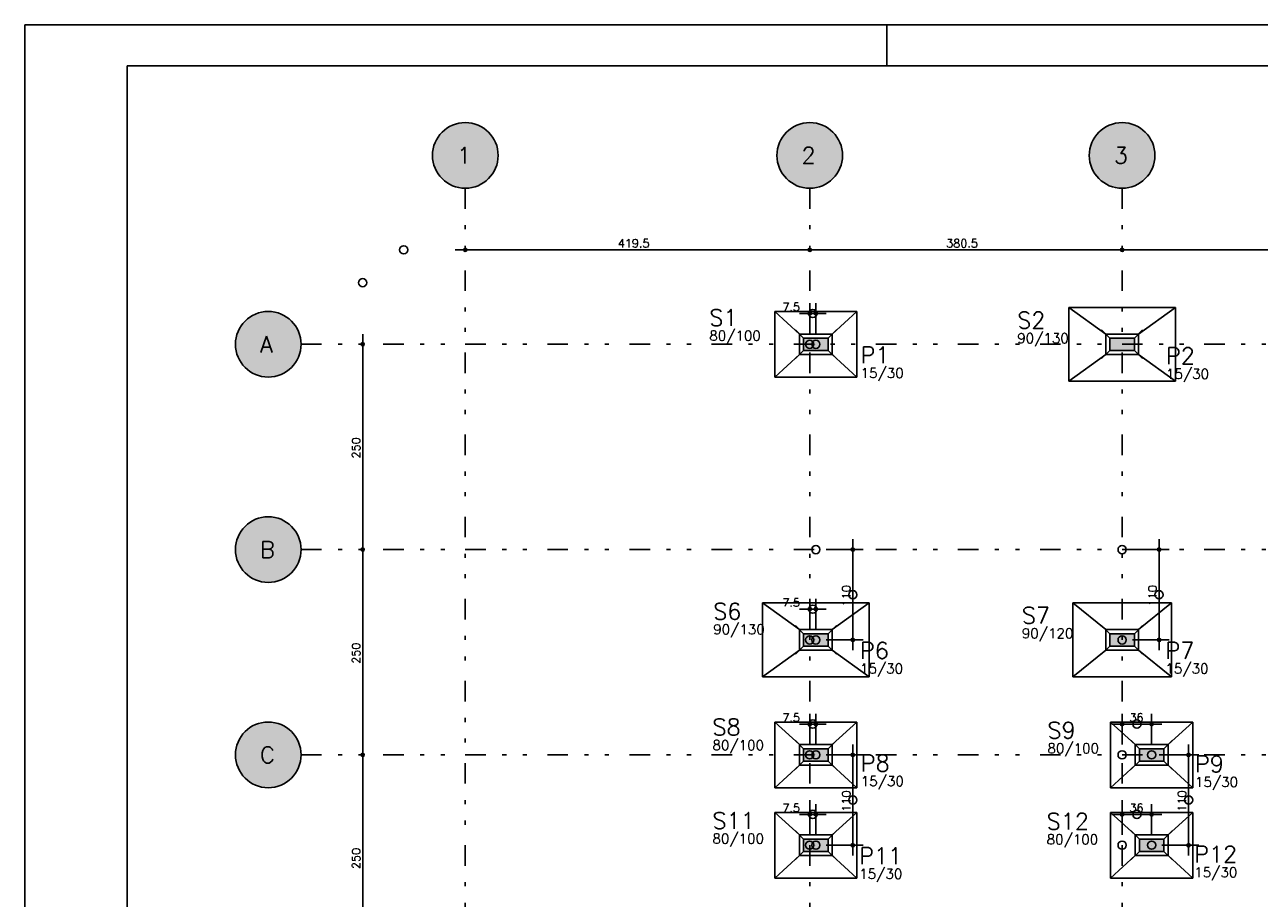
# Model space of a CAD drawing. Extents: x 0 to 119, y 0 to 84.
# Tile 4 of 14: x 0 to 30, y 63 to 84. Entities that reach past the tile are written whole.
import ezdxf

# ---------------------------------------------------------------- set-up
doc = ezdxf.new("R2010")
doc.units = 0
doc.header["$MEASUREMENT"] = 0
doc.linetypes.add('ESTILO_TQS_0004', pattern=[2, 0.5, -0.4, 0.1, -0.4, 0.1, -0.5])
for name, color, linetype in [('1', 1, 'CONTINUOUS'), ('2', 2, 'CONTINUOUS'), ('3', 3, 'CONTINUOUS'), ('6', 6, 'CONTINUOUS'), ('8', 8, 'CONTINUOUS'), ('9', 9, 'CONTINUOUS')]:
    doc.layers.add(name, color=color, linetype=linetype)
doc.styles.get("Standard").update_dxf_attribs({"font": 'ROMANS.SHX'})

msp = doc.modelspace()

# ---------------------------------------------------------------- linework, layer by layer
at = {"layer": '1', "color": 1, "linetype": 'Continuous'}
for p, q in [((0, 0), (0, 84.099998)), ((0, 84.099998), (118.900002, 84.099998)), ((21, 83.099998), (21, 84.099998))]:
    msp.add_line(p, q, dxfattribs=at)
at = {"layer": '1', "linetype": 'ESTILO_TQS_0004'}
for p, q in [((10.73371, 80.11614), (10.73371, 13.61614)), ((19.12371, 80.11614), (19.12371, 13.61614)), ((26.73371, 80.11614), (26.73371, 13.61614)), ((6.73371, 76.31614), (55.87371, 76.31614)), ((6.73371, 71.31614), (55.87371, 71.31614)), ((6.73371, 66.31614), (55.87371, 66.31614))]:
    msp.add_line(p, q, dxfattribs=at)
at = {"layer": '1', "linetype": 'Continuous'}
for p, q in [((10.48371, 78.61614), (19.37371, 78.61614)), ((10.73371, 78.61614), (10.73371, 78.61614)), ((18.87371, 78.61614), (26.98371, 78.61614)), ((19.12371, 78.61614), (19.12371, 78.61614)), ((19.12371, 78.61614), (19.12371, 78.61614)), ((26.48371, 78.61614), (35.40371, 78.61614)), ((26.73371, 78.61614), (26.73371, 78.61614)), ((26.73371, 78.61614), (26.73371, 78.61614)), ((19.12371, 76.56614), (19.12371, 77.31614)), ((19.27371, 76.56614), (19.27371, 77.31614)), ((19.52371, 77.06614), (18.87371, 77.06614)), ((8.23371, 76.56614), (8.23371, 71.06614)), ((18.97371, 76.46614), (18.77371, 76.66614)), ((19.57371, 76.46614), (19.77371, 76.66614)), ((26.43371, 76.46614), (26.23371, 76.66614)), ((27.03371, 76.46614), (27.23371, 76.66614)), ((8.23371, 76.31614), (8.23371, 76.31614)), ((18.97371, 76.16614), (18.77371, 75.96614)), ((19.12371, 76.31614), (19.12371, 76.31614)), ((19.27371, 76.31614), (19.27371, 76.31614)), ((19.27371, 76.31614), (19.27371, 76.31614)), ((19.27371, 76.31614), (19.27371, 76.31614)), ((19.57371, 76.16614), (19.77371, 75.96614)), ((26.43371, 76.16614), (26.23371, 75.96614)), ((26.73371, 76.31614), (26.73371, 76.31614)), ((26.73371, 76.31614), (26.73371, 76.31614)), ((27.03371, 76.16614), (27.23371, 75.96614)), ((8.23371, 71.56614), (8.23371, 66.06614)), ((8.23371, 71.31614), (8.23371, 71.31614)), ((8.23371, 71.31614), (8.23371, 71.31614)), ((19.27371, 71.31614), (19.27371, 71.31614)), ((19.52371, 71.31614), (20.42371, 71.31614)), ((20.17371, 68.86614), (20.17371, 71.56614)), ((26.73371, 71.31614), (26.73371, 71.31614)), ((26.98371, 71.31614), (27.88371, 71.31614)), ((27.63371, 68.86614), (27.63371, 71.56614)), ((19.12371, 69.36614), (19.12371, 70.11614)), ((19.27371, 69.36614), (19.27371, 70.11614)), ((19.52371, 69.86614), (18.87371, 69.86614)), ((18.97371, 69.26614), (18.77371, 69.46614)), ((19.57371, 69.26614), (19.77371, 69.46614)), ((26.43371, 69.26614), (26.23371, 69.46614)), ((27.03371, 69.26614), (27.23371, 69.46614)), ((18.97371, 68.96614), (18.77371, 68.76614)), ((19.12371, 69.11614), (19.12371, 69.11614)), ((19.27371, 69.11614), (19.27371, 69.11614)), ((19.27371, 69.11614), (19.27371, 69.11614)), ((19.27371, 69.11614), (19.27371, 69.11614)), ((19.27371, 69.11614), (19.27371, 69.11614)), ((19.52371, 69.11614), (20.42371, 69.11614)), ((19.57371, 68.96614), (19.77371, 68.76614)), ((26.43371, 68.96614), (26.23371, 68.76614)), ((26.73371, 69.11614), (26.73371, 69.11614)), ((26.73371, 69.11614), (26.73371, 69.11614)), ((26.73371, 69.11614), (26.73371, 69.11614)), ((26.98371, 69.11614), (27.88371, 69.11614)), ((27.03371, 68.96614), (27.23371, 68.76614)), ((19.12371, 66.56614), (19.12371, 67.31614)), ((19.27371, 66.56614), (19.27371, 67.31614)), ((26.73371, 66.56614), (26.73371, 67.31614)), ((27.45371, 66.56614), (27.45371, 67.31614)), ((19.52371, 67.06614), (18.87371, 67.06614)), ((27.70371, 67.06614), (26.48371, 67.06614)), ((8.23371, 66.56614), (8.23371, 61.06614)), ((18.97371, 66.46614), (18.77371, 66.66614)), ((19.57371, 66.46614), (19.77371, 66.66614)), ((20.17371, 63.86614), (20.17371, 66.56614)), ((27.15371, 66.46614), (26.95371, 66.66614)), ((27.75371, 66.46614), (27.95371, 66.66614)), ((28.35371, 63.86614), (28.35371, 66.56614)), ((8.23371, 66.31614), (8.23371, 66.31614)), ((8.23371, 66.31614), (8.23371, 66.31614)), ((19.12371, 66.31614), (19.12371, 66.31614)), ((19.27371, 66.31614), (19.27371, 66.31614)), ((19.27371, 66.31614), (19.27371, 66.31614)), ((19.27371, 66.31614), (19.27371, 66.31614)), ((19.27371, 66.31614), (19.27371, 66.31614)), ((19.52371, 66.31614), (20.42371, 66.31614)), ((26.73371, 66.31614), (26.73371, 66.31614)), ((27.45371, 66.31614), (27.45371, 66.31614)), ((27.45371, 66.31614), (27.45371, 66.31614)), ((27.45371, 66.31614), (27.45371, 66.31614)), ((27.45371, 66.31614), (27.45371, 66.31614)), ((27.70371, 66.31614), (28.60371, 66.31614)), ((18.97371, 66.16614), (18.77371, 65.96614)), ((19.57371, 66.16614), (19.77371, 65.96614)), ((27.15371, 66.16614), (26.95371, 65.96614)), ((27.75371, 66.16614), (27.95371, 65.96614)), ((19.12371, 64.36614), (19.12371, 65.11614)), ((19.27371, 64.36614), (19.27371, 65.11614)), ((26.73371, 64.36614), (26.73371, 65.11614)), ((27.45371, 64.36614), (27.45371, 65.11614)), ((19.52371, 64.86614), (18.87371, 64.86614)), ((27.70371, 64.86614), (26.48371, 64.86614)), ((18.97371, 64.26614), (18.77371, 64.46614)), ((19.57371, 64.26614), (19.77371, 64.46614)), ((27.15371, 64.26614), (26.95371, 64.46614)), ((27.75371, 64.26614), (27.95371, 64.46614)), ((19.12371, 64.11614), (19.12371, 64.11614)), ((19.27371, 64.11614), (19.27371, 64.11614)), ((19.27371, 64.11614), (19.27371, 64.11614)), ((19.27371, 64.11614), (19.27371, 64.11614)), ((19.27371, 64.11614), (19.27371, 64.11614)), ((19.52371, 64.11614), (20.42371, 64.11614)), ((26.73371, 64.11614), (26.73371, 64.11614)), ((27.45371, 64.11614), (27.45371, 64.11614)), ((27.45371, 64.11614), (27.45371, 64.11614)), ((27.45371, 64.11614), (27.45371, 64.11614)), ((27.45371, 64.11614), (27.45371, 64.11614)), ((27.70371, 64.11614), (28.60371, 64.11614)), ((18.97371, 63.96614), (18.77371, 63.76614)), ((19.57371, 63.96614), (19.77371, 63.76614)), ((27.15371, 63.96614), (26.95371, 63.76614)), ((27.75371, 63.96614), (27.95371, 63.76614))]:
    msp.add_line(p, q, dxfattribs=at)
for points in [[(18.27371, 77.11614), (18.27371, 75.51614)], [(20.27371, 77.11614), (18.27371, 77.11614)], [(18.87371, 76.56614), (18.27371, 77.11614)], [(19.67371, 76.56614), (20.27371, 77.11614)], [(20.27371, 75.51614), (20.27371, 77.11614)], [(25.43371, 77.21614), (25.43371, 75.41614)], [(28.03371, 77.21614), (25.43371, 77.21614)], [(26.33371, 76.56614), (25.43371, 77.21614)], [(27.13371, 76.56614), (28.03371, 77.21614)], [(28.03371, 75.41614), (28.03371, 77.21614)], [(18.87371, 76.56614), (18.87371, 76.06614), (19.67371, 76.06614), (19.67371, 76.56614), (18.87371, 76.56614)], [(26.33371, 76.56614), (26.33371, 76.06614), (27.13371, 76.06614), (27.13371, 76.56614), (26.33371, 76.56614)], [(18.87371, 76.06614), (18.27371, 75.51614)], [(19.67371, 76.06614), (20.27371, 75.51614)], [(26.33371, 76.06614), (25.43371, 75.41614)], [(27.13371, 76.06614), (28.03371, 75.41614)], [(18.27371, 75.51614), (20.27371, 75.51614)], [(25.43371, 75.41614), (28.03371, 75.41614)], [(17.97371, 70.01614), (17.97371, 68.21614)], [(20.57371, 70.01614), (17.97371, 70.01614)], [(18.87371, 69.36614), (17.97371, 70.01614)], [(19.67371, 69.36614), (20.57371, 70.01614)], [(20.57371, 68.21614), (20.57371, 70.01614)], [(25.53371, 70.01614), (25.53371, 68.21614)], [(27.93371, 70.01614), (25.53371, 70.01614)], [(26.33371, 69.36614), (25.53371, 70.01614)], [(27.13371, 69.36614), (27.93371, 70.01614)], [(27.93371, 68.21614), (27.93371, 70.01614)], [(18.87371, 69.36614), (18.87371, 68.86614), (19.67371, 68.86614), (19.67371, 69.36614), (18.87371, 69.36614)], [(26.33371, 69.36614), (26.33371, 68.86614), (27.13371, 68.86614), (27.13371, 69.36614), (26.33371, 69.36614)], [(18.87371, 68.86614), (17.97371, 68.21614)], [(19.67371, 68.86614), (20.57371, 68.21614)], [(26.33371, 68.86614), (25.53371, 68.21614)], [(27.13371, 68.86614), (27.93371, 68.21614)], [(17.97371, 68.21614), (20.57371, 68.21614)], [(25.53371, 68.21614), (27.93371, 68.21614)], [(18.27371, 67.11614), (18.27371, 65.51614)], [(20.27371, 67.11614), (18.27371, 67.11614)], [(18.87371, 66.56614), (18.27371, 67.11614)], [(19.67371, 66.56614), (20.27371, 67.11614)], [(20.27371, 65.51614), (20.27371, 67.11614)], [(26.45371, 67.11614), (26.45371, 65.51614)], [(28.45371, 67.11614), (26.45371, 67.11614)], [(27.05371, 66.56614), (26.45371, 67.11614)], [(27.85371, 66.56614), (28.45371, 67.11614)], [(28.45371, 65.51614), (28.45371, 67.11614)], [(18.87371, 66.56614), (18.87371, 66.06614), (19.67371, 66.06614), (19.67371, 66.56614), (18.87371, 66.56614)], [(27.05371, 66.56614), (27.05371, 66.06614), (27.85371, 66.06614), (27.85371, 66.56614), (27.05371, 66.56614)], [(18.87371, 66.06614), (18.27371, 65.51614)], [(19.67371, 66.06614), (20.27371, 65.51614)], [(27.05371, 66.06614), (26.45371, 65.51614)], [(27.85371, 66.06614), (28.45371, 65.51614)], [(18.27371, 65.51614), (20.27371, 65.51614)], [(26.45371, 65.51614), (28.45371, 65.51614)], [(20.27371, 64.91614), (18.27371, 64.91614)], [(18.27371, 64.91614), (18.27371, 63.31614)], [(18.87371, 64.36614), (18.27371, 64.91614)], [(19.67371, 64.36614), (20.27371, 64.91614)], [(20.27371, 63.31614), (20.27371, 64.91614)], [(26.45371, 64.91614), (26.45371, 63.31614)], [(28.45371, 64.91614), (26.45371, 64.91614)], [(27.05371, 64.36614), (26.45371, 64.91614)], [(27.85371, 64.36614), (28.45371, 64.91614)], [(28.45371, 63.31614), (28.45371, 64.91614)], [(19.67371, 63.86614), (19.67371, 64.36614), (18.87371, 64.36614), (18.87371, 63.86614), (19.67371, 63.86614)], [(27.05371, 64.36614), (27.05371, 63.86614), (27.85371, 63.86614), (27.85371, 64.36614), (27.05371, 64.36614)], [(18.87371, 63.86614), (18.27371, 63.31614)], [(19.67371, 63.86614), (20.27371, 63.31614)], [(27.05371, 63.86614), (26.45371, 63.31614)], [(27.85371, 63.86614), (28.45371, 63.31614)], [(18.27371, 63.31614), (20.27371, 63.31614)], [(26.45371, 63.31614), (28.45371, 63.31614)]]:
    msp.add_lwpolyline(points, dxfattribs=at)
for centre, radius in [((9.23371, 78.61614), 0.1), ((10.73371, 78.61614), 0.04), ((10.73371, 78.61614), 0.02), ((19.12371, 78.61614), 0.04), ((19.12371, 78.61614), 0.04), ((19.12371, 78.61614), 0.02), ((19.12371, 78.61614), 0.02), ((26.73371, 78.61614), 0.04), ((26.73371, 78.61614), 0.04), ((26.73371, 78.61614), 0.02), ((26.73371, 78.61614), 0.02), ((8.23371, 77.81614), 0.1), ((19.12371, 77.06614), 0.04), ((19.19871, 77.06614), 0.1), ((19.12371, 77.06614), 0.02), ((19.27371, 77.06614), 0.04), ((19.27371, 77.06614), 0.02), ((19.12371, 76.31614), 0.1), ((19.27371, 76.31614), 0.1), ((8.23371, 76.31614), 0.04), ((8.23371, 76.31614), 0.02), ((8.23371, 71.31614), 0.04), ((8.23371, 71.31614), 0.04), ((8.23371, 71.31614), 0.02), ((8.23371, 71.31614), 0.02), ((19.27371, 71.31614), 0.1), ((20.17371, 71.31614), 0.04), ((20.17371, 71.31614), 0.02), ((26.73371, 71.31614), 0.1), ((27.63371, 71.31614), 0.04), ((27.63371, 71.31614), 0.02), ((20.17371, 70.21614), 0.1), ((27.63371, 70.21614), 0.1), ((19.12371, 69.86614), 0.04), ((19.19871, 69.86614), 0.1), ((19.12371, 69.86614), 0.02), ((19.27371, 69.86614), 0.04), ((19.27371, 69.86614), 0.02), ((19.12371, 69.11614), 0.1), ((19.27371, 69.11614), 0.1), ((19.27371, 69.11614), 0.1), ((26.73371, 69.11614), 0.1), ((20.17371, 69.11614), 0.04), ((20.17371, 69.11614), 0.02), ((27.63371, 69.11614), 0.04), ((27.63371, 69.11614), 0.02), ((19.12371, 67.06614), 0.04), ((19.19871, 67.06614), 0.1), ((19.12371, 67.06614), 0.02), ((19.27371, 67.06614), 0.04), ((19.27371, 67.06614), 0.02), ((26.73371, 67.06614), 0.04), ((26.73371, 67.06614), 0.02), ((27.09371, 67.06614), 0.1), ((27.45371, 67.06614), 0.04), ((27.45371, 67.06614), 0.02), ((8.23371, 66.31614), 0.04), ((8.23371, 66.31614), 0.04), ((8.23371, 66.31614), 0.02), ((8.23371, 66.31614), 0.02), ((19.12371, 66.31614), 0.1), ((19.27371, 66.31614), 0.1), ((19.27371, 66.31614), 0.1), ((20.17371, 66.31614), 0.04), ((20.17371, 66.31614), 0.02), ((26.73371, 66.31614), 0.1), ((27.45371, 66.31614), 0.1), ((27.45371, 66.31614), 0.1), ((28.35371, 66.31614), 0.04), ((28.35371, 66.31614), 0.02), ((20.17371, 65.21614), 0.1), ((28.35371, 65.21614), 0.1), ((19.19871, 64.86614), 0.1), ((27.09371, 64.86614), 0.1), ((19.12371, 64.86614), 0.04), ((19.12371, 64.86614), 0.02), ((19.27371, 64.86614), 0.04), ((19.27371, 64.86614), 0.02), ((26.73371, 64.86614), 0.04), ((26.73371, 64.86614), 0.02), ((27.45371, 64.86614), 0.04), ((27.45371, 64.86614), 0.02), ((19.12371, 64.11614), 0.1), ((19.27371, 64.11614), 0.1), ((19.27371, 64.11614), 0.1), ((20.17371, 64.11614), 0.04), ((20.17371, 64.11614), 0.02), ((26.73371, 64.11614), 0.1), ((27.45371, 64.11614), 0.1), ((27.45371, 64.11614), 0.1), ((28.35371, 64.11614), 0.04), ((28.35371, 64.11614), 0.02)]:
    msp.add_circle(centre, radius, dxfattribs=at)
at = {"layer": '2', "linetype": 'Continuous'}
for centre in [(10.73371, 80.91614), (19.12371, 80.91614), (26.73371, 80.91614), (5.93371, 76.31614), (5.93371, 71.31614), (5.93371, 66.31614)]:
    msp.add_circle(centre, 0.8, dxfattribs=at)
at = {"layer": '6', "linetype": 'Continuous'}
for points in [[(18.97371, 76.46614), (18.97371, 76.16614), (19.57371, 76.16614), (19.57371, 76.46614), (18.97371, 76.46614)], [(26.43371, 76.46614), (26.43371, 76.16614), (27.03371, 76.16614), (27.03371, 76.46614), (26.43371, 76.46614)], [(18.97371, 69.26614), (18.97371, 68.96614), (19.57371, 68.96614), (19.57371, 69.26614), (18.97371, 69.26614)], [(26.43371, 69.26614), (26.43371, 68.96614), (27.03371, 68.96614), (27.03371, 69.26614), (26.43371, 69.26614)], [(18.97371, 66.46614), (18.97371, 66.16614), (19.57371, 66.16614), (19.57371, 66.46614), (18.97371, 66.46614)], [(27.15371, 66.46614), (27.15371, 66.16614), (27.75371, 66.16614), (27.75371, 66.46614), (27.15371, 66.46614)], [(19.57371, 63.96614), (19.57371, 64.26614), (18.97371, 64.26614), (18.97371, 63.96614), (19.57371, 63.96614)], [(27.15371, 64.26614), (27.15371, 63.96614), (27.75371, 63.96614), (27.75371, 64.26614), (27.15371, 64.26614)]]:
    msp.add_lwpolyline(points, dxfattribs=at)
at = {"layer": '8', "color": 1, "linetype": 'Continuous'}
for q in [(117.900002, 83.099998), (2.5, 1)]:
    msp.add_line((2.5, 83.099998), q, dxfattribs=at)
at = {"layer": '9', "linetype": 'Continuous'}
for points in [[(11.53371, 80.91614), (10.272366, 81.569716), (10.187667, 81.500809)], [(11.53371, 80.91614), (10.365658, 81.626448), (10.272366, 81.569716)], [(11.53371, 80.91614), (10.465806, 81.669949), (10.365658, 81.626448)], [(11.53371, 80.91614), (10.570945, 81.699407), (10.465806, 81.669949)], [(11.53371, 80.91614), (10.679116, 81.714275), (10.570945, 81.699407)], [(11.53371, 80.91614), (10.788304, 81.714275), (10.679116, 81.714275)], [(11.53371, 80.91614), (10.896475, 81.699407), (10.788304, 81.714275)], [(11.53371, 80.91614), (11.001614, 81.669949), (10.896475, 81.699407)], [(11.53371, 80.91614), (11.101762, 81.626448), (11.001614, 81.669949)], [(11.53371, 80.91614), (11.195054, 81.569716), (11.101762, 81.626448)], [(11.53371, 80.91614), (11.279753, 81.500809), (11.195054, 81.569716)], [(19.92371, 80.91614), (18.662366, 81.569716), (18.577667, 81.500809)], [(19.92371, 80.91614), (18.755658, 81.626448), (18.662366, 81.569716)], [(19.92371, 80.91614), (18.855806, 81.669949), (18.755658, 81.626448)], [(19.92371, 80.91614), (18.960945, 81.699407), (18.855806, 81.669949)], [(19.92371, 80.91614), (19.069116, 81.714275), (18.960945, 81.699407)], [(19.92371, 80.91614), (19.178304, 81.714275), (19.069116, 81.714275)], [(19.92371, 80.91614), (19.286475, 81.699407), (19.178304, 81.714275)], [(19.92371, 80.91614), (19.391614, 81.669949), (19.286475, 81.699407)], [(19.92371, 80.91614), (19.491762, 81.626448), (19.391614, 81.669949)], [(19.92371, 80.91614), (19.585054, 81.569716), (19.491762, 81.626448)], [(19.92371, 80.91614), (19.669753, 81.500809), (19.585054, 81.569716)], [(27.53371, 80.91614), (26.272366, 81.569716), (26.187667, 81.500809)], [(27.53371, 80.91614), (26.365658, 81.626448), (26.272366, 81.569716)], [(27.53371, 80.91614), (26.465806, 81.669949), (26.365658, 81.626448)], [(27.53371, 80.91614), (26.570945, 81.699407), (26.465806, 81.669949)], [(27.53371, 80.91614), (26.679116, 81.714275), (26.570945, 81.699407)], [(27.53371, 80.91614), (26.788304, 81.714275), (26.679116, 81.714275)], [(27.53371, 80.91614), (26.896475, 81.699407), (26.788304, 81.714275)], [(27.53371, 80.91614), (27.001614, 81.669949), (26.896475, 81.699407)], [(27.53371, 80.91614), (27.101762, 81.626448), (27.001614, 81.669949)], [(27.53371, 80.91614), (27.195054, 81.569716), (27.101762, 81.626448)], [(27.53371, 80.91614), (27.279753, 81.500809), (27.195054, 81.569716)], [(11.53371, 80.91614), (9.999941, 81.234861), (9.963376, 81.131977)], [(11.53371, 80.91614), (10.050174, 81.331807), (9.999941, 81.234861)], [(11.53371, 80.91614), (10.113141, 81.42101), (10.050174, 81.331807)], [(11.53371, 80.91614), (10.187667, 81.500809), (10.113141, 81.42101)], [(11.53371, 80.91614), (11.354279, 81.42101), (11.279753, 81.500809)], [(11.53371, 80.91614), (11.417246, 81.331807), (11.354279, 81.42101)], [(11.53371, 80.91614), (11.467479, 81.234861), (11.417246, 81.331807)], [(11.53371, 80.91614), (11.504044, 81.131977), (11.467479, 81.234861)], [(19.92371, 80.91614), (18.389941, 81.234861), (18.353376, 81.131977)], [(19.92371, 80.91614), (18.440174, 81.331807), (18.389941, 81.234861)], [(19.92371, 80.91614), (18.503141, 81.42101), (18.440174, 81.331807)], [(19.92371, 80.91614), (18.577667, 81.500809), (18.503141, 81.42101)], [(19.92371, 80.91614), (19.744279, 81.42101), (19.669753, 81.500809)], [(19.92371, 80.91614), (19.807246, 81.331807), (19.744279, 81.42101)], [(19.92371, 80.91614), (19.857479, 81.234861), (19.807246, 81.331807)], [(19.92371, 80.91614), (19.894044, 81.131977), (19.857479, 81.234861)], [(27.53371, 80.91614), (25.999941, 81.234861), (25.963376, 81.131977)], [(27.53371, 80.91614), (26.050174, 81.331807), (25.999941, 81.234861)], [(27.53371, 80.91614), (26.113141, 81.42101), (26.050174, 81.331807)], [(27.53371, 80.91614), (26.187667, 81.500809), (26.113141, 81.42101)], [(27.53371, 80.91614), (27.354279, 81.42101), (27.279753, 81.500809)], [(27.53371, 80.91614), (27.417246, 81.331807), (27.354279, 81.42101)], [(27.53371, 80.91614), (27.467479, 81.234861), (27.417246, 81.331807)], [(27.53371, 80.91614), (27.504044, 81.131977), (27.467479, 81.234861)], [(11.53371, 80.91614), (9.941161, 81.025073), (9.93371, 80.91614)], [(11.53371, 80.91614), (9.93371, 80.91614), (9.941161, 80.807207)], [(11.53371, 80.91614), (9.963376, 81.131977), (9.941161, 81.025073)], [(11.53371, 80.91614), (9.941161, 80.807207), (9.963376, 80.700303)], [(11.53371, 80.91614), (9.963376, 80.700303), (9.999941, 80.597419)], [(11.53371, 80.91614), (9.999941, 80.597419), (10.050174, 80.500473)], [(11.53371, 80.91614), (10.050174, 80.500473), (10.113141, 80.41127)], [(11.53371, 80.91614), (10.113141, 80.41127), (10.187667, 80.331471)], [(11.53371, 80.91614), (10.187667, 80.331471), (10.272366, 80.262564)], [(11.53371, 80.91614), (10.272366, 80.262564), (10.365658, 80.205832)], [(11.53371, 80.91614), (10.365658, 80.205832), (10.465806, 80.162331)], [(11.53371, 80.91614), (10.465806, 80.162331), (10.570945, 80.132873)], [(11.53371, 80.91614), (10.570945, 80.132873), (10.679116, 80.118005)], [(11.53371, 80.91614), (10.679116, 80.118005), (10.788304, 80.118005)], [(11.53371, 80.91614), (10.788304, 80.118005), (10.896475, 80.132873)], [(11.53371, 80.91614), (10.896475, 80.132873), (11.001614, 80.162331)], [(11.53371, 80.91614), (11.001614, 80.162331), (11.101762, 80.205832)], [(11.53371, 80.91614), (11.101762, 80.205832), (11.195054, 80.262564)], [(11.53371, 80.91614), (11.195054, 80.262564), (11.279753, 80.331471)], [(11.53371, 80.91614), (11.279753, 80.331471), (11.354279, 80.41127)], [(11.53371, 80.91614), (11.354279, 80.41127), (11.417246, 80.500473)], [(11.53371, 80.91614), (11.417246, 80.500473), (11.467479, 80.597419)], [(11.53371, 80.91614), (11.467479, 80.597419), (11.504044, 80.700303)], [(11.53371, 80.91614), (11.526259, 81.025073), (11.504044, 81.131977)], [(11.53371, 80.91614), (11.504044, 80.700303), (11.526259, 80.807207)], [(11.53371, 80.91614), (11.526259, 80.807207), (11.53371, 80.91614)], [(19.92371, 80.91614), (18.331161, 81.025073), (18.32371, 80.91614)], [(19.92371, 80.91614), (18.32371, 80.91614), (18.331161, 80.807207)], [(19.92371, 80.91614), (18.353376, 81.131977), (18.331161, 81.025073)], [(19.92371, 80.91614), (18.331161, 80.807207), (18.353376, 80.700303)], [(19.92371, 80.91614), (18.353376, 80.700303), (18.389941, 80.597419)], [(19.92371, 80.91614), (18.389941, 80.597419), (18.440174, 80.500473)], [(19.92371, 80.91614), (18.440174, 80.500473), (18.503141, 80.41127)], [(19.92371, 80.91614), (18.503141, 80.41127), (18.577667, 80.331471)], [(19.92371, 80.91614), (18.577667, 80.331471), (18.662366, 80.262564)], [(19.92371, 80.91614), (18.662366, 80.262564), (18.755658, 80.205832)], [(19.92371, 80.91614), (18.755658, 80.205832), (18.855806, 80.162331)], [(19.92371, 80.91614), (18.855806, 80.162331), (18.960945, 80.132873)], [(19.92371, 80.91614), (18.960945, 80.132873), (19.069116, 80.118005)], [(19.92371, 80.91614), (19.069116, 80.118005), (19.178304, 80.118005)], [(19.92371, 80.91614), (19.178304, 80.118005), (19.286475, 80.132873)], [(19.92371, 80.91614), (19.286475, 80.132873), (19.391614, 80.162331)], [(19.92371, 80.91614), (19.391614, 80.162331), (19.491762, 80.205832)], [(19.92371, 80.91614), (19.491762, 80.205832), (19.585054, 80.262564)], [(19.92371, 80.91614), (19.585054, 80.262564), (19.669753, 80.331471)], [(19.92371, 80.91614), (19.669753, 80.331471), (19.744279, 80.41127)], [(19.92371, 80.91614), (19.744279, 80.41127), (19.807246, 80.500473)], [(19.92371, 80.91614), (19.807246, 80.500473), (19.857479, 80.597419)], [(19.92371, 80.91614), (19.857479, 80.597419), (19.894044, 80.700303)], [(19.92371, 80.91614), (19.916259, 81.025073), (19.894044, 81.131977)], [(19.92371, 80.91614), (19.894044, 80.700303), (19.916259, 80.807207)], [(19.92371, 80.91614), (19.916259, 80.807207), (19.92371, 80.91614)], [(27.53371, 80.91614), (25.941161, 81.025073), (25.93371, 80.91614)], [(27.53371, 80.91614), (25.93371, 80.91614), (25.941161, 80.807207)], [(27.53371, 80.91614), (25.963376, 81.131977), (25.941161, 81.025073)], [(27.53371, 80.91614), (25.941161, 80.807207), (25.963376, 80.700303)], [(27.53371, 80.91614), (25.963376, 80.700303), (25.999941, 80.597419)], [(27.53371, 80.91614), (25.999941, 80.597419), (26.050174, 80.500473)], [(27.53371, 80.91614), (26.050174, 80.500473), (26.113141, 80.41127)], [(27.53371, 80.91614), (26.113141, 80.41127), (26.187667, 80.331471)], [(27.53371, 80.91614), (26.187667, 80.331471), (26.272366, 80.262564)], [(27.53371, 80.91614), (26.272366, 80.262564), (26.365658, 80.205832)], [(27.53371, 80.91614), (26.365658, 80.205832), (26.465806, 80.162331)], [(27.53371, 80.91614), (26.465806, 80.162331), (26.570945, 80.132873)], [(27.53371, 80.91614), (26.570945, 80.132873), (26.679116, 80.118005)], [(27.53371, 80.91614), (26.679116, 80.118005), (26.788304, 80.118005)], [(27.53371, 80.91614), (26.788304, 80.118005), (26.896475, 80.132873)], [(27.53371, 80.91614), (26.896475, 80.132873), (27.001614, 80.162331)], [(27.53371, 80.91614), (27.001614, 80.162331), (27.101762, 80.205832)], [(27.53371, 80.91614), (27.101762, 80.205832), (27.195054, 80.262564)], [(27.53371, 80.91614), (27.195054, 80.262564), (27.279753, 80.331471)], [(27.53371, 80.91614), (27.279753, 80.331471), (27.354279, 80.41127)], [(27.53371, 80.91614), (27.354279, 80.41127), (27.417246, 80.500473)], [(27.53371, 80.91614), (27.417246, 80.500473), (27.467479, 80.597419)], [(27.53371, 80.91614), (27.467479, 80.597419), (27.504044, 80.700303)], [(27.53371, 80.91614), (27.526259, 81.025073), (27.504044, 81.131977)], [(27.53371, 80.91614), (27.504044, 80.700303), (27.526259, 80.807207)], [(27.53371, 80.91614), (27.526259, 80.807207), (27.53371, 80.91614)], [(6.73371, 76.31614), (5.565658, 77.026448), (5.472366, 76.969716)], [(6.73371, 76.31614), (5.665806, 77.069949), (5.565658, 77.026448)], [(6.73371, 76.31614), (5.770945, 77.099407), (5.665806, 77.069949)], [(6.73371, 76.31614), (5.879116, 77.114275), (5.770945, 77.099407)], [(6.73371, 76.31614), (5.988304, 77.114275), (5.879116, 77.114275)], [(6.73371, 76.31614), (6.096475, 77.099407), (5.988304, 77.114275)], [(6.73371, 76.31614), (6.201614, 77.069949), (6.096475, 77.099407)], [(6.73371, 76.31614), (6.301762, 77.026448), (6.201614, 77.069949)], [(6.73371, 76.31614), (6.395054, 76.969716), (6.301762, 77.026448)], [(6.73371, 76.31614), (5.250174, 76.731807), (5.199941, 76.634861)], [(6.73371, 76.31614), (5.313141, 76.82101), (5.250174, 76.731807)], [(6.73371, 76.31614), (5.387667, 76.900809), (5.313141, 76.82101)], [(6.73371, 76.31614), (5.472366, 76.969716), (5.387667, 76.900809)], [(6.73371, 76.31614), (6.479753, 76.900809), (6.395054, 76.969716)], [(6.73371, 76.31614), (6.554279, 76.82101), (6.479753, 76.900809)], [(6.73371, 76.31614), (6.617246, 76.731807), (6.554279, 76.82101)], [(6.73371, 76.31614), (6.667479, 76.634861), (6.617246, 76.731807)], [(6.73371, 76.31614), (5.141161, 76.425073), (5.13371, 76.31614)], [(6.73371, 76.31614), (5.163376, 76.531977), (5.141161, 76.425073)], [(6.73371, 76.31614), (5.199941, 76.634861), (5.163376, 76.531977)], [(6.73371, 76.31614), (6.704044, 76.531977), (6.667479, 76.634861)], [(6.73371, 76.31614), (6.726259, 76.425073), (6.704044, 76.531977)], [(18.97371, 76.46614), (18.97371, 76.16614), (19.57371, 76.16614)], [(18.97371, 76.46614), (19.57371, 76.16614), (19.57371, 76.46614)], [(18.97371, 76.46614), (19.57371, 76.46614), (18.97371, 76.46614)], [(26.43371, 76.46614), (26.43371, 76.16614), (27.03371, 76.16614)], [(26.43371, 76.46614), (27.03371, 76.16614), (27.03371, 76.46614)], [(26.43371, 76.46614), (27.03371, 76.46614), (26.43371, 76.46614)], [(6.73371, 76.31614), (5.13371, 76.31614), (5.141161, 76.207207)], [(6.73371, 76.31614), (5.141161, 76.207207), (5.163376, 76.100303)], [(6.73371, 76.31614), (5.163376, 76.100303), (5.199941, 75.997419)], [(6.73371, 76.31614), (5.199941, 75.997419), (5.250174, 75.900473)], [(6.73371, 76.31614), (5.250174, 75.900473), (5.313141, 75.81127)], [(6.73371, 76.31614), (5.313141, 75.81127), (5.387667, 75.731471)], [(6.73371, 76.31614), (5.387667, 75.731471), (5.472366, 75.662564)], [(6.73371, 76.31614), (5.472366, 75.662564), (5.565658, 75.605832)], [(6.73371, 76.31614), (5.565658, 75.605832), (5.665806, 75.562331)], [(6.73371, 76.31614), (5.665806, 75.562331), (5.770945, 75.532873)], [(6.73371, 76.31614), (5.770945, 75.532873), (5.879116, 75.518005)], [(6.73371, 76.31614), (5.879116, 75.518005), (5.988304, 75.518005)], [(6.73371, 76.31614), (5.988304, 75.518005), (6.096475, 75.532873)], [(6.73371, 76.31614), (6.096475, 75.532873), (6.201614, 75.562331)], [(6.73371, 76.31614), (6.201614, 75.562331), (6.301762, 75.605832)], [(6.73371, 76.31614), (6.301762, 75.605832), (6.395054, 75.662564)], [(6.73371, 76.31614), (6.395054, 75.662564), (6.479753, 75.731471)], [(6.73371, 76.31614), (6.479753, 75.731471), (6.554279, 75.81127)], [(6.73371, 76.31614), (6.554279, 75.81127), (6.617246, 75.900473)], [(6.73371, 76.31614), (6.617246, 75.900473), (6.667479, 75.997419)], [(6.73371, 76.31614), (6.667479, 75.997419), (6.704044, 76.100303)], [(6.73371, 76.31614), (6.704044, 76.100303), (6.726259, 76.207207)], [(6.73371, 76.31614), (6.726259, 76.207207), (6.73371, 76.31614)], [(6.73371, 71.31614), (5.387667, 71.900809), (5.313141, 71.82101)], [(6.73371, 71.31614), (5.472366, 71.969716), (5.387667, 71.900809)], [(6.73371, 71.31614), (5.565658, 72.026448), (5.472366, 71.969716)], [(6.73371, 71.31614), (5.665806, 72.069949), (5.565658, 72.026448)], [(6.73371, 71.31614), (5.770945, 72.099407), (5.665806, 72.069949)], [(6.73371, 71.31614), (5.879116, 72.114275), (5.770945, 72.099407)], [(6.73371, 71.31614), (5.988304, 72.114275), (5.879116, 72.114275)], [(6.73371, 71.31614), (6.096475, 72.099407), (5.988304, 72.114275)], [(6.73371, 71.31614), (6.201614, 72.069949), (6.096475, 72.099407)], [(6.73371, 71.31614), (6.301762, 72.026448), (6.201614, 72.069949)], [(6.73371, 71.31614), (6.395054, 71.969716), (6.301762, 72.026448)], [(6.73371, 71.31614), (6.479753, 71.900809), (6.395054, 71.969716)], [(6.73371, 71.31614), (6.554279, 71.82101), (6.479753, 71.900809)], [(6.73371, 71.31614), (5.199941, 71.634861), (5.163376, 71.531977)], [(6.73371, 71.31614), (5.250174, 71.731807), (5.199941, 71.634861)], [(6.73371, 71.31614), (5.313141, 71.82101), (5.250174, 71.731807)], [(6.73371, 71.31614), (6.617246, 71.731807), (6.554279, 71.82101)], [(6.73371, 71.31614), (6.667479, 71.634861), (6.617246, 71.731807)], [(6.73371, 71.31614), (6.704044, 71.531977), (6.667479, 71.634861)], [(6.73371, 71.31614), (5.141161, 71.425073), (5.13371, 71.31614)], [(6.73371, 71.31614), (5.13371, 71.31614), (5.141161, 71.207207)], [(6.73371, 71.31614), (5.163376, 71.531977), (5.141161, 71.425073)], [(6.73371, 71.31614), (5.141161, 71.207207), (5.163376, 71.100303)], [(6.73371, 71.31614), (5.163376, 71.100303), (5.199941, 70.997419)], [(6.73371, 71.31614), (5.199941, 70.997419), (5.250174, 70.900473)], [(6.73371, 71.31614), (5.250174, 70.900473), (5.313141, 70.81127)], [(6.73371, 71.31614), (5.313141, 70.81127), (5.387667, 70.731471)], [(6.73371, 71.31614), (5.387667, 70.731471), (5.472366, 70.662564)], [(6.73371, 71.31614), (5.472366, 70.662564), (5.565658, 70.605832)], [(6.73371, 71.31614), (5.565658, 70.605832), (5.665806, 70.562331)], [(6.73371, 71.31614), (5.665806, 70.562331), (5.770945, 70.532873)], [(6.73371, 71.31614), (5.770945, 70.532873), (5.879116, 70.518005)], [(6.73371, 71.31614), (5.879116, 70.518005), (5.988304, 70.518005)], [(6.73371, 71.31614), (5.988304, 70.518005), (6.096475, 70.532873)], [(6.73371, 71.31614), (6.096475, 70.532873), (6.201614, 70.562331)], [(6.73371, 71.31614), (6.201614, 70.562331), (6.301762, 70.605832)], [(6.73371, 71.31614), (6.301762, 70.605832), (6.395054, 70.662564)], [(6.73371, 71.31614), (6.395054, 70.662564), (6.479753, 70.731471)], [(6.73371, 71.31614), (6.479753, 70.731471), (6.554279, 70.81127)], [(6.73371, 71.31614), (6.554279, 70.81127), (6.617246, 70.900473)], [(6.73371, 71.31614), (6.617246, 70.900473), (6.667479, 70.997419)], [(6.73371, 71.31614), (6.667479, 70.997419), (6.704044, 71.100303)], [(6.73371, 71.31614), (6.726259, 71.425073), (6.704044, 71.531977)], [(6.73371, 71.31614), (6.704044, 71.100303), (6.726259, 71.207207)], [(6.73371, 71.31614), (6.726259, 71.207207), (6.73371, 71.31614)], [(18.97371, 69.26614), (18.97371, 68.96614), (19.57371, 68.96614)], [(18.97371, 69.26614), (19.57371, 68.96614), (19.57371, 69.26614)], [(18.97371, 69.26614), (19.57371, 69.26614), (18.97371, 69.26614)], [(26.43371, 69.26614), (26.43371, 68.96614), (27.03371, 68.96614)], [(26.43371, 69.26614), (27.03371, 68.96614), (27.03371, 69.26614)], [(26.43371, 69.26614), (27.03371, 69.26614), (26.43371, 69.26614)], [(6.73371, 66.31614), (5.665806, 67.069949), (5.565658, 67.026448)], [(6.73371, 66.31614), (5.770945, 67.099407), (5.665806, 67.069949)], [(6.73371, 66.31614), (5.879116, 67.114275), (5.770945, 67.099407)], [(6.73371, 66.31614), (5.988304, 67.114275), (5.879116, 67.114275)], [(6.73371, 66.31614), (6.096475, 67.099407), (5.988304, 67.114275)], [(6.73371, 66.31614), (6.201614, 67.069949), (6.096475, 67.099407)], [(6.73371, 66.31614), (6.301762, 67.026448), (6.201614, 67.069949)], [(6.73371, 66.31614), (5.313141, 66.82101), (5.250174, 66.731807)], [(6.73371, 66.31614), (5.387667, 66.900809), (5.313141, 66.82101)], [(6.73371, 66.31614), (5.472366, 66.969716), (5.387667, 66.900809)], [(6.73371, 66.31614), (5.565658, 67.026448), (5.472366, 66.969716)], [(6.73371, 66.31614), (6.395054, 66.969716), (6.301762, 67.026448)], [(6.73371, 66.31614), (6.479753, 66.900809), (6.395054, 66.969716)], [(6.73371, 66.31614), (6.554279, 66.82101), (6.479753, 66.900809)], [(6.73371, 66.31614), (6.617246, 66.731807), (6.554279, 66.82101)], [(6.73371, 66.31614), (5.163376, 66.531977), (5.141161, 66.425073)], [(6.73371, 66.31614), (5.199941, 66.634861), (5.163376, 66.531977)], [(6.73371, 66.31614), (5.250174, 66.731807), (5.199941, 66.634861)], [(6.73371, 66.31614), (6.667479, 66.634861), (6.617246, 66.731807)], [(6.73371, 66.31614), (6.704044, 66.531977), (6.667479, 66.634861)], [(6.73371, 66.31614), (6.726259, 66.425073), (6.704044, 66.531977)], [(6.73371, 66.31614), (5.141161, 66.425073), (5.13371, 66.31614)], [(6.73371, 66.31614), (5.13371, 66.31614), (5.141161, 66.207207)], [(6.73371, 66.31614), (5.141161, 66.207207), (5.163376, 66.100303)], [(6.73371, 66.31614), (5.163376, 66.100303), (5.199941, 65.997419)], [(6.73371, 66.31614), (5.199941, 65.997419), (5.250174, 65.900473)], [(6.73371, 66.31614), (5.250174, 65.900473), (5.313141, 65.81127)], [(6.73371, 66.31614), (5.313141, 65.81127), (5.387667, 65.731471)], [(6.73371, 66.31614), (5.387667, 65.731471), (5.472366, 65.662564)], [(6.73371, 66.31614), (5.472366, 65.662564), (5.565658, 65.605832)], [(6.73371, 66.31614), (5.565658, 65.605832), (5.665806, 65.562331)], [(6.73371, 66.31614), (5.665806, 65.562331), (5.770945, 65.532873)], [(6.73371, 66.31614), (5.770945, 65.532873), (5.879116, 65.518005)], [(6.73371, 66.31614), (5.879116, 65.518005), (5.988304, 65.518005)], [(6.73371, 66.31614), (5.988304, 65.518005), (6.096475, 65.532873)], [(6.73371, 66.31614), (6.096475, 65.532873), (6.201614, 65.562331)], [(6.73371, 66.31614), (6.201614, 65.562331), (6.301762, 65.605832)], [(6.73371, 66.31614), (6.301762, 65.605832), (6.395054, 65.662564)], [(6.73371, 66.31614), (6.395054, 65.662564), (6.479753, 65.731471)], [(6.73371, 66.31614), (6.479753, 65.731471), (6.554279, 65.81127)], [(6.73371, 66.31614), (6.554279, 65.81127), (6.617246, 65.900473)], [(6.73371, 66.31614), (6.617246, 65.900473), (6.667479, 65.997419)], [(6.73371, 66.31614), (6.667479, 65.997419), (6.704044, 66.100303)], [(6.73371, 66.31614), (6.704044, 66.100303), (6.726259, 66.207207)], [(6.73371, 66.31614), (6.726259, 66.207207), (6.73371, 66.31614)], [(18.97371, 66.46614), (18.97371, 66.16614), (19.57371, 66.16614)], [(18.97371, 66.46614), (19.57371, 66.16614), (19.57371, 66.46614)], [(18.97371, 66.46614), (19.57371, 66.46614), (18.97371, 66.46614)], [(27.15371, 66.46614), (27.15371, 66.16614), (27.75371, 66.16614)], [(27.15371, 66.46614), (27.75371, 66.16614), (27.75371, 66.46614)], [(27.15371, 66.46614), (27.75371, 66.46614), (27.15371, 66.46614)], [(19.57371, 63.96614), (19.57371, 64.26614), (18.97371, 64.26614)], [(19.57371, 63.96614), (18.97371, 64.26614), (18.97371, 63.96614)], [(27.15371, 64.26614), (27.15371, 63.96614), (27.75371, 63.96614)], [(27.15371, 64.26614), (27.75371, 63.96614), (27.75371, 64.26614)], [(27.15371, 64.26614), (27.75371, 64.26614), (27.15371, 64.26614)], [(19.57371, 63.96614), (18.97371, 63.96614), (19.57371, 63.96614)]]:
    msp.add_solid(points, dxfattribs=at)

# ---------------------------------------------------------------- texts
at = {"layer": '1', "linetype": 'Continuous'}
for s, p in [('419.5', (14.44871, 78.67614)), ('380.5', (22.44871, 78.67614)), ('7.5', (18.457043, 77.12614)), ('7.5', (18.457043, 69.92614)), ('7.5', (18.457043, 67.12614)), ('36', (26.91371, 67.12614)), ('7.5', (18.457043, 64.92614)), ('36', (26.91371, 64.92614))]:
    msp.add_text(s, height=0.2, dxfattribs=at).set_placement(p)
for s, p in [('250', (8.17371, 73.53614)), ('110', (20.11371, 69.93614)), ('110', (27.57371, 69.93614)), ('250', (8.17371, 68.53614)), ('110', (20.11371, 64.93614)), ('110', (28.29371, 64.93614)), ('250', (8.17371, 63.53614))]:
    msp.add_text(s, height=0.2, rotation=90, dxfattribs=at).set_placement(p)
at = {"layer": '3', "linetype": 'Continuous'}
for s, p in [('80/100', (16.677948, 76.406536)), ('90/130', (24.180123, 76.343273)), ('15/30', (20.364162, 75.495928)), ('15/30', (27.803074, 75.474841)), ('90/130', (16.773801, 69.252545)), ('90/120', (24.291312, 69.156692)), ('15/30', (20.348825, 68.297845)), ('15/30', (27.789655, 68.297845)), ('80/100', (16.75463, 66.433374)), ('80/100', (24.91546, 66.356692)), ('15/30', (20.367996, 65.555357)), ('15/30', (28.509655, 65.536186)), ('80/100', (16.75463, 64.156692)), ('80/100', (24.896289, 64.137522)), ('15/30', (20.329655, 63.297845)), ('15/30', (28.490484, 63.336186))]:
    msp.add_text(s, height=0.24, dxfattribs=at).set_placement(p)
at = {"layer": '6', "linetype": 'Continuous'}
for s, p in [('1', (10.53371, 80.71614)), ('2', (18.92371, 80.71614)), ('3', (26.53371, 80.71614)), ('S1', (16.677948, 76.766536)), ('S2', (24.180123, 76.703273)), ('A', (5.73371, 76.11614)), ('P1', (20.364162, 75.855928)), ('P2', (27.803074, 75.834841)), ('B', (5.73371, 71.11614)), ('S6', (16.773801, 69.612545)), ('S7', (24.291312, 69.516692)), ('P6', (20.348825, 68.657845)), ('P7', (27.789655, 68.657845)), ('S8', (16.75463, 66.793374)), ('S9', (24.91546, 66.716692)), ('C', (5.73371, 66.11614)), ('P8', (20.367996, 65.915357)), ('P9', (28.509655, 65.896186)), ('S11', (16.75463, 64.516692)), ('S12', (24.896289, 64.497522)), ('P12', (28.490484, 63.696186)), ('P11', (20.329655, 63.657845))]:
    msp.add_text(s, height=0.4, dxfattribs=at).set_placement(p)

doc.saveas('drawing.dxf')
